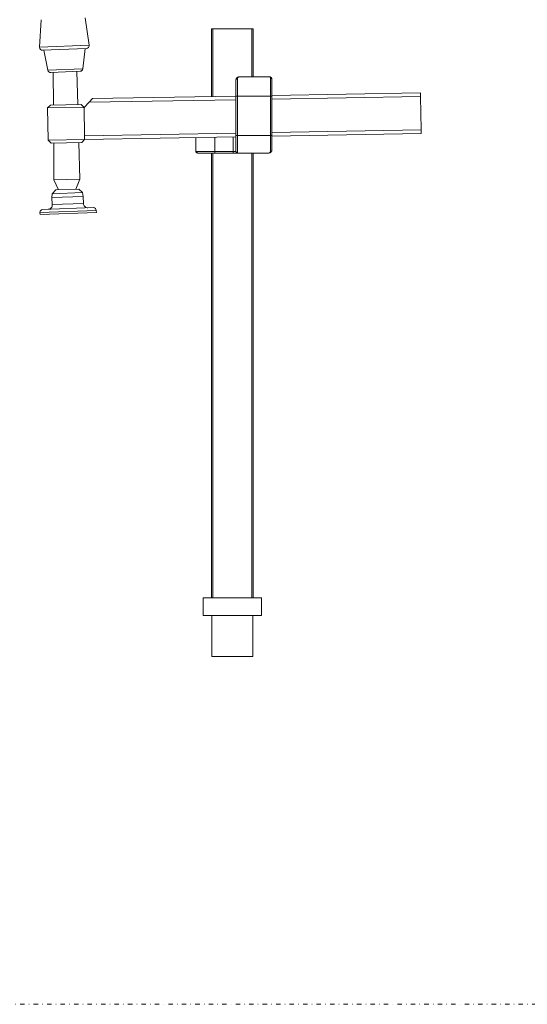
# Model space of a CAD drawing. Header units: millimetres. Extents: x -48 to 1376, y -71 to 1988.
# Tile 2 of 10: x 682 to 1029, y -71 to 602. Entities that reach past the tile are written whole.
import ezdxf

# ---------------------------------------------------------------- set-up
doc = ezdxf.new("R2010")
doc.units = ezdxf.units.MM
doc.header["$MEASUREMENT"] = 0
doc.linetypes.add('DASHEDDOT', pattern=[9.2, 3, -3, 0.2, -3])
for name, color, linetype, true_color in [('Default', 7, 'Continuous', 0xffffff), ('sichtbar', 7, 'Continuous', 0xffffff), ('Tangente', 7, 'Continuous', 0xffffff)]:
    doc.layers.add(name, color=color, linetype=linetype, true_color=true_color)

msp = doc.modelspace()

# ---------------------------------------------------------------- linework, layer by layer
at = {"layer": 'Default', "color": 3, "linetype": 'DASHEDDOT', "lineweight": 5, "true_color": 0x00ff00}
msp.add_line((1375.63, -71.22), (-48.22, -71.22), dxfattribs=at)
at = {"layer": 'sichtbar', "color": 1, "linetype": 'Continuous', "lineweight": 5, "true_color": 0xff0000}
for p, q in [((695.86, 582.99), (696.94, 601.79)), ((727.03, 603.07), (729.7, 584.42)), ((813.21, 549.32), (813.21, 595.61)), ((813.21, 595.61), (814.26, 595.61)), ((814.26, 595.61), (840.79, 595.61)), ((814.26, 549.34), (814.26, 595.61)), ((840.79, 595.61), (841.83, 595.61)), ((840.79, 562.63), (840.79, 595.61)), ((841.83, 562.63), (841.83, 595.61)), ((697.94, 580.88), (727.8, 582.14)), ((698.78, 580.91), (701.47, 567.26)), ((726.96, 582.11), (725.44, 568.28)), ((703.53, 565.65), (723.52, 566.5)), ((705.32, 543.49), (705.16, 565.72)), ((722.05, 543.79), (721.41, 566.41)), ((830.02, 560.63), (830.02, 549.63)), ((832, 562.63), (831.97, 562.63)), ((853.29, 562.63), (832, 562.63)), ((854.52, 560.99), (854.52, 549.63)), ((726.22, 541.8), (729.65, 545.36)), ((729.65, 545.36), (732.11, 547.91)), ((732.11, 547.91), (830.02, 549.62)), ((830.02, 549.63), (830.02, 522.61)), ((854.52, 550.04), (956.08, 551.82)), ((854.52, 549.63), (854.52, 522.61)), ((956.12, 549.32), (956.08, 551.82)), ((956.12, 549.32), (956.52, 526.43)), ((701.27, 541.44), (703.25, 543.46)), ((701.27, 541.44), (726.29, 541.87)), ((701.27, 541.44), (701.73, 519.48)), ((703.25, 543.46), (724.24, 543.82)), ((724.24, 543.82), (726.29, 541.87)), ((726.55, 522.42), (726.22, 541.8)), ((956.52, 526.43), (956.56, 523.93)), ((701.73, 519.48), (726.6, 519.92)), ((701.73, 519.48), (703.7, 517.46)), ((726.6, 519.92), (724.7, 517.83)), ((726.55, 522.42), (726.6, 519.92)), ((830.02, 521.72), (726.6, 519.92)), ((802.5, 511.84), (802.5, 521.24)), ((830.02, 522.61), (830.02, 511.61)), ((956.56, 523.93), (854.52, 522.15)), ((854.52, 522.61), (854.52, 512.61)), ((703.7, 517.46), (724.7, 517.83)), ((705.68, 492.4), (705.5, 517.49)), ((723.47, 492.71), (722.77, 517.79)), ((802.85, 511.07), (802.77, 511.16)), ((815.5, 510.61), (804.14, 510.61)), ((813.21, 206.61), (813.21, 510.61)), ((814.26, 206.61), (814.26, 510.61)), ((828.02, 510.61), (815.5, 510.61)), ((831.02, 510.61), (828.02, 510.61)), ((852.52, 510.61), (831.02, 510.61)), ((840.79, 206.61), (840.79, 510.61)), ((841.83, 206.61), (841.83, 510.61)), ((705.68, 492.4), (723.47, 492.71)), ((708.75, 485.46), (705.68, 492.4)), ((723.47, 492.71), (720.73, 485.88)), ((704.55, 482.87), (707.08, 485.4)), ((707.08, 485.4), (722.58, 485.94)), ((722.58, 485.94), (725.28, 483.6)), ((704.32, 480.2), (704.55, 482.87)), ((704.32, 480.2), (725.7, 480.95)), ((704.32, 480.2), (704.58, 475.4)), ((704.55, 482.87), (725.28, 483.6)), ((725.28, 483.6), (725.7, 480.95)), ((725.7, 480.95), (725.78, 476.14)), ((698.04, 472.11), (732.52, 473.32)), ((734.59, 471.39), (734.64, 469.89)), ((696.12, 470.04), (696.17, 468.55)), ((696.17, 468.55), (734.64, 469.89)), ((807.52, 206.61), (847.52, 206.61)), ((807.52, 206.61), (807.52, 194.61)), ((847.52, 206.61), (847.52, 194.61)), ((807.52, 194.61), (847.52, 194.61)), ((813.52, 194.61), (813.52, 166.61)), ((841.52, 194.61), (841.52, 166.61)), ((813.52, 166.61), (841.52, 166.61))]:
    msp.add_line(p, q, dxfattribs=at)
for centre, radius, start, end in [((697.85, 582.87), 2, 176.71784, 272.42627), ((727.72, 584.14), 2, 272.42626, 8.1347), ((703.43, 567.65), 2, 191.15763, 272.85253), ((723.45, 568.5), 2, 272, 353.6949), ((832.09, 560.6), 2.07, 135.70712, 179.23411), ((831.99, 560.71), 1.92, 90.40972, 135.70712), ((853.29, 561.63), 1, 46.79661, 90), ((850.6, 559.55), 4.4, 36.81515, 38.28915), ((852.56, 561.01), 1.96, 32.36595, 36.81515), ((852.55, 561.01), 1.97, 27.9289, 32.36595), ((852.54, 561), 1.98, 13.98375, 27.9289), ((852.42, 560.97), 2.1, 0.45214, 13.98375), ((803.5, 511.84), 1, 180, 223.20372), ((831.02, 511.61), 1, 180, 270), ((852.48, 512.63), 2.05, 315, 359.24898), ((805.1, 513.91), 3.62, 231.65087, 233.45618), ((804.18, 512.68), 2.08, 233.45618, 237.69819), ((804.13, 512.59), 1.98, 237.69819, 242.04831), ((804.09, 512.52), 1.9, 242.04831, 256.02462), ((804.19, 512.91), 2.3, 256.02462, 268.73371), ((852.52, 512.59), 1.98, 270.00225, 315), ((698.11, 470.11), 2, 92, 182), ((701.58, 475.24), 3, 272, 3.13145), ((728.78, 476.19), 3, 180.86855, 272), ((732.59, 471.32), 2, 2, 92)]:
    msp.add_arc(centre, radius, start, end, dxfattribs=at)
at = {"layer": 'Tangente', "color": 6, "linetype": 'Continuous', "lineweight": 5, "true_color": 0xff00ff}
for p, q in [((695.86, 582.99), (729.7, 584.42)), ((701.47, 567.26), (725.44, 568.28)), ((831.02, 561.55), (831.02, 549.63)), ((853.52, 561.94), (853.52, 549.63)), ((729.65, 545.36), (830.02, 547.12)), ((831.02, 549.63), (830.02, 549.63)), ((831.02, 549.63), (831.02, 522.61)), ((853.52, 549.63), (831.02, 549.63)), ((853.52, 549.63), (853.52, 522.61)), ((853.52, 549.63), (854.52, 549.63)), ((854.52, 547.54), (956.12, 549.32)), ((956.52, 526.43), (854.52, 524.65)), ((830.02, 524.22), (726.55, 522.42)), ((815.5, 511.61), (815.5, 521.47)), ((828.02, 511.61), (828.02, 521.69)), ((831.02, 522.61), (830.02, 522.61)), ((853.52, 522.61), (831.02, 522.61)), ((831.02, 522.61), (831.02, 510.61)), ((853.52, 522.61), (853.52, 511.7)), ((853.52, 522.61), (854.52, 522.61)), ((815.5, 511.61), (803.19, 511.61)), ((828.02, 511.61), (815.5, 511.61)), ((815.5, 510.61), (815.5, 511.61)), ((830.02, 511.61), (828.02, 511.61)), ((828.02, 510.61), (828.02, 511.61)), ((696.12, 470.04), (734.59, 471.39)), ((704.58, 475.4), (725.78, 476.14))]:
    msp.add_line(p, q, dxfattribs=at)
for centre, radius, start, end in [((830.88, 560.63), 0.863, 132.50556, 179.99957), ((831.02, 560.48), 1.07, 90, 132.50556), ((832.22, 561.53), 1.2, 137.99957, 179.08525), ((832, 561.73), 0.9, 90.122, 137.99957), ((853.29, 562.61), 0.0193, 32.2434, 89.60272), ((851.58, 561.54), 2.04, 26.88937, 32.2434), ((852.41, 561.96), 1.1, 13.29588, 26.88937), ((852.27, 561.93), 1.25, 0.5145, 13.29588), ((853.52, 560.9), 1.04, 46.57699, 90), ((853.61, 560.99), 0.911, 0, 46.57699), ((802.52, 511.84), 0.0211, 182.64437, 237.79252), ((803.57, 513.51), 1.99, 237.79252, 243.25491), ((803.16, 512.69), 1.08, 243.25491, 256.70536), ((803.22, 512.98), 1.37, 256.70536, 268.61535), ((804.23, 511.61), 1.04, 180, 223.42943), ((852.33, 511.72), 1.2, 317.48952, 359.09391), ((853.52, 512.77), 1.07, 270, 312.27369), ((853.67, 512.61), 0.852, 312.27369, 0), ((804.14, 511.52), 0.911, 223.42943, 270), ((852.52, 511.54), 0.93, 269.99387, 317.48952)]:
    msp.add_arc(centre, radius, start, end, dxfattribs=at)

doc.saveas('drawing.dxf')
